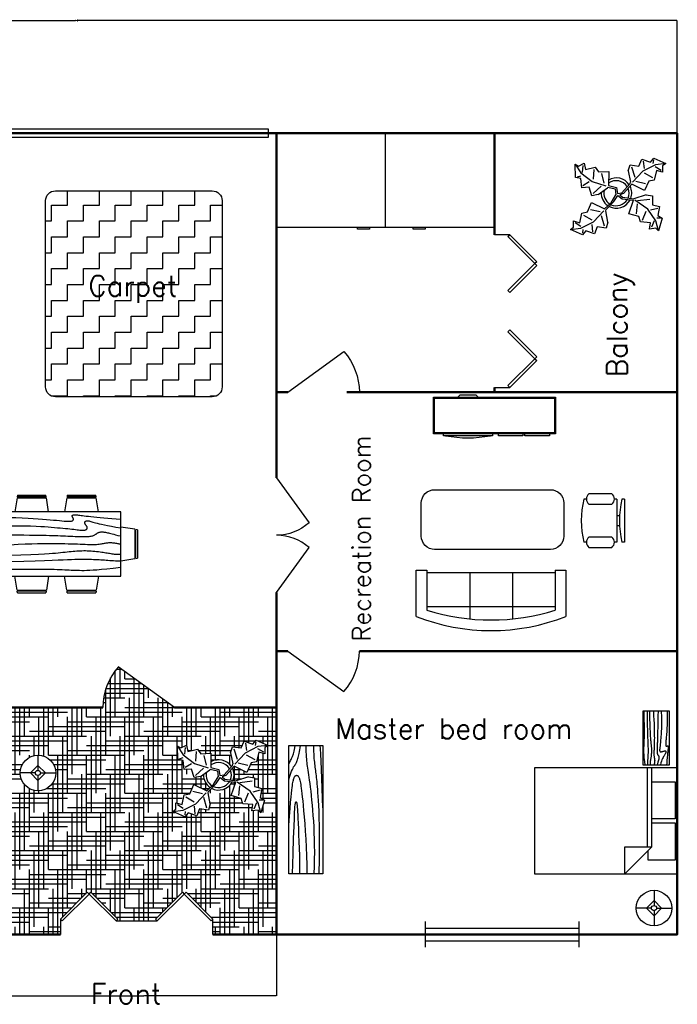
# Model space of a CAD drawing. Header units: inches. Extents: x -269 to 245, y -184 to 203.
# Tile 15 of 15: x -13 to 245, y -184 to 203. Entities that reach past the tile are written whole.
import ezdxf

# ---------------------------------------------------------------- set-up
doc = ezdxf.new("R2010")
doc.units = ezdxf.units.IN
doc.header["$LTSCALE"] = 0.03937
doc.header["$MEASUREMENT"] = 0
for name, color, linetype in [('Anno dim', 30, 'Continuous'), ('Blocks', 4, 'Continuous'), ('Doors', 6, 'Continuous'), ('Hatches', 2, 'Continuous'), ('Text', 1, 'Continuous')]:
    doc.layers.add(name, color=color, linetype=linetype)
doc.styles.get("Standard").update_dxf_attribs({"font": 'simplex.shx', "height": 0.25})
doc.dimstyles.new('Annotative', dxfattribs={"dimtxt": 0.25, "dimasz": 0.25, "dimexe": 0.007087, "dimexo": 0.002461, "dimgap": 0.003543, "dimtad": 0, "dimtih": 1, "dimtoh": 1, "dimzin": 0, "dimdsep": 46, "dimlunit": 4, "dimtxsty": 'Standard', "dimcen": 0.003543, "dimadec": 0, "dimazin": 0, "dimtfac": 1, "dimtofl": 0, "dimtmove": 0, "dimatfit": 3, "dimfxl": 0.03937, "dimtolj": 1, "dimtzin": 0, "dimarcsym": 0})

# ---------------------------------------------------------------- blocks, each defined once
blk = doc.blocks.new('Door - Bifold 60 in. Opening')
for p, q in [((0, 6), (0, 0)), ((60, 0), (60, 6))]:
    blk.add_line(p, q)
for points in [[(0.7071, 5.2929), (0, 6), (10.6066, 16.6066), (11.3137, 15.8995)], [(21.9203, 5.2929), (11.3137, 15.8995), (12.0208, 16.6066), (22.6274, 6)], [(38.0797, 5.2929), (37.3725, 6), (47.9792, 16.6066), (48.6863, 15.8995)], [(59.2929, 5.2929), (48.6863, 15.8995), (49.3933, 16.6066), (60, 6)]]:
    blk.add_lwpolyline(points, close=True)
blk = doc.blocks.new('Window - Wood Frame 36 in. Wide plan')
for p, q in [((0, 6), (0, 0)), ((36, 6), (36, 0)), ((0, 4.5), (36, 4.5)), ((0, 3), (36, 3)), ((0, 1.5), (36, 1.5))]:
    blk.add_line(p, q)
blk = doc.blocks.new('Plant - Rubber or Philodendron')
at = {"linetype": 'Continuous'}
for p, q in [((-14.8639, 10.7964), (-12.6195, 11.8975)), ((-12.6195, 11.8975), (-12.1909, 9.4345)), ((8.8871, 10.7908), (9.9809, 13.4933)), ((9.9809, 13.4933), (13.3837, 12.301)), ((10.5828, 12.6946), (10.8893, 9.7953)), ((13.3837, 12.301), (14.68, 13.9039)), ((14.5816, 13.2037), (14.3848, 11.8033)), ((14.68, 13.9039), (19.3848, 11.8146)), ((19.3848, 11.8146), (15.3859, 11.3055)), ((19.3848, 11.8146), (18.1868, 10.9119)), ((-16.2005, 11.4774), (-13.9899, 8.1064)), ((-16.2005, 11.4774), (-14.8639, 10.7964)), ((-16.0159, 6.3329), (-16.2005, 11.4774)), ((-13.9899, 8.1064), (-9.5434, 4.7185)), ((-13.3174, 8.325), (-13.0735, 11.0065)), ((-12.1909, 9.4345), (-8.3829, 10.3)), ((-8.8369, 9.409), (-9.0894, 5.6095)), ((-8.3829, 10.3), (-7.0549, 8.501)), ((-7.0549, 8.501), (-3.0284, 8.6941)), ((-4.8529, 4.012), (-5.7184, 7.82)), ((-3.0284, 8.6941), (-3.0709, 3.1041)), ((4.6914, 8.8812), (5.3859, 11.2828)), ((4.6914, 8.8812), (5.5014, 4.4831)), ((5.3859, 11.2828), (8.8871, 10.7908)), ((5.9878, 10.4842), (7.1971, 6.3869)), ((10.3916, 8.7942), (6.2847, 4.4028)), ((15.3859, 11.3055), (10.3916, 8.7942)), ((14.2977, 6.1031), (10.9934, 7.9956)), ((15.7909, 9.1065), (14.8995, 5.3044)), ((15.2875, 10.6053), (17.5907, 9.2105)), ((18.1925, 8.4119), (15.7909, 9.1065)), ((18.1868, 10.9119), (18.1925, 8.4119)), ((-14.0069, 5.8704), (-16.0159, 6.3329)), ((-15.3434, 6.5514), (-13.9984, 6.9884)), ((-13.5868, 2.2894), (-14.0069, 5.8704)), ((-13.1329, 3.1804), (-10.6614, 4.727)), ((-9.5434, 4.7185), (-4.1917, 2.9888)), ((2.1141, 0.2298), (5.4346, 3.9146)), ((5.4346, 3.9146), (5.5014, 4.4831)), ((7.7005, 4.8881), (11.5025, 3.9967)), ((12.7005, 4.8994), (11.1089, 1.1958)), ((14.8995, 5.3044), (12.7005, 4.8994)), ((-10.6784, 2.491), (-13.5868, 2.2894)), ((-9.5858, -0.8715), (-10.6784, 2.491)), ((-9.1318, 0.0195), (-5.9793, 2.9025)), ((-7.1228, -0.443), (-3.5248, 2.2131)), ((-3.5248, 2.2131), (-3.3011, 2.4355)), ((-3.3011, 2.4355), (-0.5306, 1.7947)), ((-3.0709, 3.1041), (0.0797, 2.3163)), ((-0.5306, 1.7947), (-0.2255, -0.5527)), ((-0.5306, 1.7947), (-0.5306, 1.7947)), ((0.0797, 2.3163), (0.4866, -0.031)), ((0.4866, -0.031), (2.1141, 0.2298)), ((6.1032, 3.6844), (2.8262, -0.031)), ((11.1089, 1.1958), (6.1032, 3.6844)), ((-11.3237, -7.2629), (-9.7321, -3.5593)), ((-9.7321, -3.5593), (-4.7264, -6.0479)), ((-7.1228, -0.443), (-9.5858, -0.8715)), ((-2.019, -3.6148), (-4.7264, -6.0479)), ((-4.0579, -6.2781), (-0.9375, -3.1608)), ((-2.019, -3.6148), (-0.2255, -0.5527)), ((-0.9375, -3.1608), (0.5883, -0.8135)), ((0.5883, -0.8135), (2.2447, -2.0916)), ((2.8262, -0.031), (1.3003, -0.5527)), ((1.3003, -0.5527), (2.4193, -1.4655)), ((2.2447, -2.0916), (6.7108, -2.6626)), ((2.4193, -1.4655), (6.895, -2.1175)), ((4.943, -7.9659), (6.7108, -2.6626)), ((11.6605, -0.5413), (6.895, -2.1175)), ((12.3677, -6.1981), (7.219, -2.6772)), ((8.3544, -2.7453), (13.1973, -2.1704)), ((11.6605, -0.5413), (14.1354, -0.8948)), ((14.1354, -0.8948), (14.1354, -4.4304)), ((-14.4141, -11.4699), (-13.5228, -7.6679)), ((-13.5228, -7.6679), (-11.3237, -7.2629)), ((-6.3237, -7.2516), (-10.1257, -6.3602)), ((-9.0148, -11.1577), (-4.9047, -6.8122)), ((-4.1246, -6.8466), (-4.0579, -6.2781)), ((-3.3146, -11.2447), (-4.1246, -6.8466)), ((8.125, -4.0768), (7.7715, -7.9659)), ((10.2463, -10.4408), (11.6605, -6.9053)), ((15.5496, -10.7943), (12.3677, -6.1981)), ((16.2567, -5.8446), (13.4283, -6.5517)), ((14.1354, -4.4304), (16.9638, -5.1375)), ((16.9638, -5.1375), (16.2567, -8.673)), ((-16.8157, -10.7754), (-14.4141, -11.4699)), ((-16.8101, -13.2754), (-16.8157, -10.7754)), ((-13.9107, -12.9688), (-16.2139, -11.574)), ((-14.0091, -13.669), (-9.0148, -11.1577)), ((-12.921, -8.4665), (-9.6166, -10.359)), ((-4.611, -12.8477), (-5.8203, -8.7504)), ((-3.3146, -11.2447), (-4.0092, -13.6463)), ((8.8321, -9.0266), (4.943, -7.9659)), ((9.5392, -11.1479), (8.8321, -9.0266)), ((13.4283, -11.5015), (9.5392, -11.1479)), ((13.0748, -13.9763), (13.4283, -11.5015)), ((14.8425, -10.7943), (13.7819, -13.2692)), ((16.6103, -14.6834), (15.5496, -10.7943)), ((17.3174, -9.7337), (15.9032, -9.7337)), ((16.2567, -8.673), (18.0245, -9.7337)), ((18.0245, -9.7337), (16.6103, -14.6834)), ((-18.008, -14.1781), (-16.8101, -13.2754)), ((-18.008, -14.1781), (-14.0091, -13.669)), ((-13.3032, -16.2674), (-18.008, -14.1781)), ((-12.0069, -14.6645), (-13.3032, -16.2674)), ((-13.2048, -15.5672), (-13.008, -14.1668)), ((-8.6042, -15.8568), (-12.0069, -14.6645)), ((-9.206, -15.0581), (-9.5126, -12.1588)), ((-7.5103, -13.1543), (-8.6042, -15.8568)), ((-4.0092, -13.6463), (-7.5103, -13.1543)), ((15.5496, -13.6228), (13.0748, -13.9763)), ((16.6103, -14.6834), (15.5496, -13.6228))]:
    blk.add_line(p, q, dxfattribs=at)
for centre, radius, start, end in [((0, 0), 6.1275, 34.37569, 120.1028), ((-0.0601, -0.2075), 5.2461, 33.82192, 124.9414), ((0.0308, 0.1664), 6, 178.6147, 235.1169), ((0.0308, 0.1664), 5, 168.1647, 238.6725), ((-0.2664, 0.1682), 5.2775, 338.4094, 20.03007), ((-0.098, 0.1364), 6.1288, 341.2017, 26.09184), ((-0.0234, 0.3825), 6.1492, 242.5812, 331.2714), ((-0.1102, 0.4886), 5.2883, 247.3711, 327.472)]:
    blk.add_arc(centre, radius, start, end, dxfattribs=at)
blk = doc.blocks.new('Lamp - Table')
at = {"linetype": 'Continuous'}
for p, q in [((0, 7), (0, 1)), ((-1, 0), (-7, 0)), ((0, 3), (-3, 0)), ((-3, 0), (0, -3)), ((3, 0), (0, 3)), ((0, -3), (3, 0)), ((1, 0), (7, 0)), ((0, -1), (0, -7))]:
    blk.add_line(p, q, dxfattribs=at)
for radius in [7, 1]:
    blk.add_circle((0, 0), radius, dxfattribs=at)
blk = doc.blocks.new('Dining Set - 36 x 72 in.')
at = {"linetype": 'Continuous'}
for p, q in [((-22.2343, 26.00059), (-23.4847, 17.99762)), ((-22.2304, 26), (-5.7608, 26)), ((-22, 27.5), (-22.1562, 26.50042)), ((-5.8416, 26.5), (-22.1534, 26.5)), ((-22, 27.5), (-6, 27.5)), ((-5.8437, 26.49966), (-6, 27.5)), ((-4.5152, 17.99762), (-5.7655, 25.99926)), ((5.7657, 26.00059), (4.5153, 17.99762)), ((5.7696, 26), (22.2392, 26)), ((6, 27.5), (5.8438, 26.50042)), ((22.1584, 26.5), (5.8466, 26.5)), ((6, 27.5), (22, 27.5)), ((22.1563, 26.49966), (22, 27.5)), ((23.4848, 17.99762), (22.2345, 25.99926)), ((36, 18), (-36, 18)), ((-36, 18), (-36, -18)), ((36, -18), (36, 18)), ((-45.5, 8), (-44.5004, 8.15617)), ((-45.5, 8), (-45.5, -8)), ((-44.5, -8.15843), (-44.5, 8.15338)), ((-44.0006, 8.23428), (-35.9976, 9.48474)), ((-44, 8.23041), (-44, -8.23915)), ((44.0006, 8.23428), (35.9976, 9.48474)), ((44, 8.23041), (44, -8.23915)), ((44.5, -8.15843), (44.5, 8.15338)), ((45.5, 8), (44.5005, 8.15617)), ((45.5, 8), (45.5, -8)), ((-44.4997, -8.15631), (-45.5, -8)), ((-35.9976, -9.48476), (-43.9993, -8.2345)), ((35.9976, -9.48476), (43.9993, -8.2345)), ((44.4997, -8.15631), (45.5, -8)), ((-36, -18), (36, -18)), ((-22.2343, -26.0006), (-23.4847, -17.99762)), ((-4.5152, -17.99762), (-5.7655, -25.99928)), ((5.7657, -26.0006), (4.5153, -17.99762)), ((23.4848, -17.99762), (22.2345, -25.99928)), ((-22.2304, -26), (-5.7608, -26)), ((-22, -27.5), (-22.1562, -26.50044)), ((-5.8416, -26.5), (-22.1534, -26.5)), ((-22, -27.5), (-6, -27.5)), ((-5.8437, -26.49967), (-6, -27.5)), ((5.7696, -26), (22.2392, -26)), ((6, -27.5), (5.8438, -26.50044)), ((22.1584, -26.5), (5.8466, -26.5)), ((6, -27.5), (22, -27.5)), ((22.1563, -26.49967), (22, -27.5))]:
    blk.add_line(p, q, dxfattribs=at)
for points in [[(-36, 15), (-31.1772, 14.97754), (-26.8079, 14.91406), (-22.8538, 14.81543), (-19.276, 14.6875), (-16.0362, 14.53613), (-13.0957, 14.36718), (-10.4159, 14.18652), (-7.9583, 14), (-5.6904, 13.81315), (-3.6035, 13.63021), (-1.6954, 13.45508), (0.0365, 13.29166), (1.5945, 13.14388), (2.9811, 13.01562), (4.1988, 12.9108), (5.25, 12.83333), (6.1393, 12.78613), (6.8802, 12.76823), (7.4883, 12.77767), (7.9792, 12.8125), (8.3685, 12.87077), (8.6719, 12.95052), (8.9049, 13.0498), (9.0833, 13.16666), (9.2205, 13.29899), (9.3216, 13.44401), (9.3895, 13.59879), (9.4271, 13.76041), (9.4373, 13.92594), (9.4232, 14.09245), (9.3875, 14.257), (9.3333, 14.41666), (9.2638, 14.56917), (9.1836, 14.71484), (9.0975, 14.85465), (9.0104, 14.98958), (8.9272, 15.1206), (8.8529, 15.2487), (8.7922, 15.37483), (8.75, 15.5), (8.7305, 15.62467), (8.7344, 15.74739), (8.7617, 15.86621), (8.8125, 15.97916), (8.8867, 16.08431), (8.9844, 16.17968), (9.1055, 16.26334), (9.25, 16.33333), (9.4189, 16.38802), (9.6172, 16.42708), (9.8506, 16.45052), (10.125, 16.45833), (10.4463, 16.45052), (10.8203, 16.42708), (11.2529, 16.38802), (11.75, 16.33333), (12.3184, 16.26318), (12.9694, 16.17838), (13.7151, 16.07991), (14.5677, 15.96875), (15.5395, 15.84586), (16.6426, 15.71224), (17.8893, 15.56884), (19.2917, 15.41666), (20.859, 15.25667), (22.5879, 15.08984), (24.4721, 14.91715), (26.5052, 14.73958), (28.6809, 14.5581), (30.9929, 14.3737), (33.4347, 14.18733), (36, 14)], [(-36, 10), (-28.9766, 10.14274), (-23.1725, 10.20442), (-18.4241, 10.19775), (-14.5677, 10.13541), (-11.4399, 10.03011), (-8.877, 9.89453), (-6.7154, 9.74137), (-4.7917, 9.58333), (-2.9698, 9.43082), (-1.2246, 9.28515), (0.4415, 9.14534), (2.026, 9.01041), (3.5266, 8.87939), (4.9408, 8.7513), (6.266, 8.62516), (7.5, 8.5), (8.6411, 8.37549), (9.6914, 8.2539), (10.6538, 8.13818), (11.5312, 8.03125), (12.3267, 7.93603), (13.043, 7.85547), (13.6831, 7.79248), (14.25, 7.75), (14.7471, 7.7303), (15.1797, 7.73307), (15.5537, 7.75732), (15.875, 7.80208), (16.1494, 7.86637), (16.3828, 7.94922), (16.5811, 8.04964), (16.75, 8.16666), (16.8944, 8.29915), (17.0143, 8.44531), (17.1089, 8.60319), (17.1771, 8.77083), (17.218, 8.94629), (17.2305, 9.1276), (17.2137, 9.31282), (17.1667, 9.5), (17.0895, 9.6875), (16.987, 9.875), (16.8649, 10.0625), (16.7292, 10.25), (16.5856, 10.4375), (16.4401, 10.625), (16.2985, 10.8125), (16.1667, 11), (16.05, 11.18733), (15.9518, 11.3737), (15.8752, 11.5581), (15.8229, 11.73958), (15.798, 11.91715), (15.8034, 12.08984), (15.842, 12.25667), (15.9167, 12.41666), (16.0295, 12.56836), (16.1784, 12.70833), (16.3605, 12.83268), (16.5729, 12.9375), (16.8127, 13.01888), (17.0768, 13.07291), (17.3625, 13.0957), (17.6667, 13.08333), (17.9894, 13.03312), (18.3418, 12.94726), (18.7382, 12.82918), (19.1927, 12.68229), (19.7195, 12.51001), (20.3327, 12.31575), (21.0465, 12.10294), (21.875, 11.875), (22.8357, 11.63354), (23.959, 11.37304), (25.2786, 11.08618), (26.8282, 10.76562), (28.6414, 10.40405), (30.752, 9.99414), (33.1936, 9.52856), (36, 9)], [(-36, 5.5), (-30.7157, 5.3348), (-26.069, 5.20963), (-21.9946, 5.11767), (-18.4271, 5.05208), (-15.3009, 5.00602), (-12.5508, 4.97265), (-10.1112, 4.94515), (-7.9167, 4.91666), (-5.909, 4.88167), (-4.0586, 4.83984), (-2.3429, 4.79215), (-0.7396, 4.73958), (0.7739, 4.6831), (2.22, 4.6237), (3.6213, 4.56233), (5, 4.5), (6.373, 4.43782), (7.7344, 4.3776), (9.0723, 4.32129), (10.375, 4.27083), (11.6309, 4.22819), (12.8281, 4.19531), (13.9551, 4.17415), (15, 4.16666), (15.954, 4.17448), (16.819, 4.19791), (17.6001, 4.23698), (18.3021, 4.29166), (18.9299, 4.36198), (19.4883, 4.44791), (19.9823, 4.54948), (20.4167, 4.66666), (20.7969, 4.79899), (21.1302, 4.94401), (21.4245, 5.09879), (21.6875, 5.26041), (21.9271, 5.42594), (22.1511, 5.59245), (22.3672, 5.757), (22.5834, 5.91666), (22.8065, 6.06868), (23.0404, 6.21093), (23.2879, 6.34147), (23.5521, 6.45833), (23.8358, 6.55957), (24.142, 6.64323), (24.4735, 6.70735), (24.8334, 6.75), (25.2235, 6.76969), (25.642, 6.76692), (26.0858, 6.74267), (26.5521, 6.69791), (27.0379, 6.63362), (27.5404, 6.55078), (28.0565, 6.45036), (28.5834, 6.33333), (29.1242, 6.19987), (29.7071, 6.04687), (30.3661, 5.87044), (31.1354, 5.66666), (32.0493, 5.43164), (33.142, 5.16146), (34.4475, 4.85221), (36, 4.5)], [(-36, -1), (-30.7915, -0.6591), (-26.0195, -0.38216), (-21.6519, -0.16284), (-17.6563, 0.00521), (-14.0005, 0.12833), (-10.6523, 0.21289), (-7.5796, 0.26522), (-4.75, 0.29166), (-2.134, 0.29793), (0.2878, 0.28711), (2.5317, 0.26163), (4.6146, 0.22396), (6.5529, 0.17651), (8.3633, 0.12174), (10.0623, 0.06209), (11.6667, 0), (13.1899, -0.06201), (14.6341, -0.1211), (15.9982, -0.17432), (17.2813, -0.21875), (18.4823, -0.25147), (19.6003, -0.26953), (20.6343, -0.27002), (21.5834, -0.25), (22.4481, -0.20768), (23.2357, -0.14584), (23.9549, -0.06836), (24.6146, 0.02083), (25.2235, 0.11784), (25.7904, 0.21875), (26.3241, 0.31966), (26.8334, 0.41666), (27.3265, 0.50618), (27.8099, 0.58593), (28.2894, 0.65397), (28.7709, 0.70833), (29.2601, 0.74707), (29.763, 0.76823), (30.2855, 0.76985), (30.8334, 0.75), (31.4088, 0.70784), (31.9994, 0.64713), (32.589, 0.57275), (33.1615, 0.48958), (33.7008, 0.4025), (34.1908, 0.3164), (34.6153, 0.23616), (34.9584, 0.16666), (35.2099, 0.11165), (35.3848, 0.07031), (35.504, 0.04069), (35.5886, 0.02083), (35.6594, 0.00879), (35.7377, 0.0026), (35.8442, 0.00032), (36, 0)], [(-36, -6.5), (-27.1843, -6.31267), (-20.084, -6.1263), (-14.469, -5.9419), (-10.1094, -5.76042), (-6.7752, -5.58285), (-4.2363, -5.41016), (-2.2629, -5.24333), (-0.625, -5.08334), (0.8708, -4.93099), (2.2715, -4.78646), (3.5872, -4.64974), (4.8281, -4.52084), (6.0046, -4.39974), (7.127, -4.28646), (8.2053, -4.18099), (9.25, -4.08334), (10.2705, -3.99382), (11.2734, -3.91407), (12.2647, -3.84603), (13.25, -3.79167), (14.2354, -3.75293), (15.2266, -3.73177), (16.2295, -3.73015), (17.25, -3.75), (18.2912, -3.79248), (19.3451, -3.85547), (20.4009, -3.93604), (21.4479, -4.03125), (22.4754, -4.13819), (23.4727, -4.25391), (24.4289, -4.37549), (25.3334, -4.5), (26.1785, -4.62492), (26.9694, -4.74935), (27.7145, -4.87281), (28.4219, -4.99479), (29.1, -5.11483), (29.7572, -5.23242), (30.4016, -5.34709), (31.0417, -5.45834), (31.6837, -5.56437), (32.3262, -5.65821), (32.9658, -5.73153), (33.599, -5.77604), (34.2224, -5.78345), (34.8327, -5.74545), (35.4264, -5.65373), (36, -5.5)], [(-36, -10), (-26.4022, -9.81299), (-18.4675, -9.62891), (-11.9839, -9.45069), (-6.7396, -9.28125), (-2.5226, -9.12354), (0.8789, -8.98047), (3.6769, -8.85498), (6.0833, -8.75), (8.2767, -8.66765), (10.3021, -8.60677), (12.1712, -8.56543), (13.8958, -8.54167), (15.4876, -8.53353), (16.9583, -8.53907), (18.3197, -8.55632), (19.5834, -8.58334), (20.7616, -8.61841), (21.8685, -8.66081), (22.9188, -8.71004), (23.9271, -8.76563), (24.9081, -8.82707), (25.8763, -8.89388), (26.8465, -8.96558), (27.8334, -9.04167), (28.8474, -9.12118), (29.8828, -9.20117), (30.93, -9.27824), (31.9792, -9.34896), (33.0205, -9.40991), (34.0443, -9.45768), (35.0407, -9.48885), (36, -9.5)], [(-36, -14.5), (-30.0881, -14.33513), (-25.0332, -14.21224), (-20.7312, -14.12647), (-17.0781, -14.07292), (-13.97, -14.04671), (-11.3027, -14.04297), (-8.9724, -14.05681), (-6.875, -14.08334), (-4.9224, -14.11833), (-3.0905, -14.16016), (-1.3709, -14.20785), (0.2448, -14.26042), (1.7647, -14.3169), (3.1973, -14.3763), (4.5507, -14.43767), (5.8333, -14.5), (7.0554, -14.5621), (8.235, -14.62175), (9.3922, -14.67652), (10.5469, -14.72396), (11.7192, -14.76164), (12.929, -14.78711), (14.1965, -14.79794), (15.5417, -14.79167), (16.9933, -14.76424), (18.6152, -14.70508), (20.4804, -14.60197), (22.6615, -14.44271), (25.2312, -14.21509), (28.2624, -13.9069), (31.8277, -13.50594), (36, -13)]]:
    blk.add_lwpolyline(points, dxfattribs=at)
blk = doc.blocks.new('Sofa - Roundback 7 ft.')
at = {"linetype": 'Continuous'}
for p, q in [((-12.00002, -32.4421), (-12.00003, -6.5971)), ((11.99997, -32.4421), (11.99998, -6.5971)), ((-36.000027, -34), (-36.000027, -11.4696)), ((-35.999844, -13.3819), (35.9998, -13.3819)), ((35.99998, -34), (35.99998, -11.4696)), ((-36.000027, -32.4421), (35.99998, -32.4421))]:
    blk.add_line(p, q, dxfattribs=at)
for points in [[(-36.000027, -34), (-42.000027, -34), (-42.000027, -8)], [(41.99998, -8), (41.99998, -34), (35.99998, -34)]]:
    blk.add_lwpolyline(points, dxfattribs=at)
for centre, radius, start, end in [((0, -114.25), 114.25, 68.43141, 111.5686), ((-0.00001, -127.1968), 121.1968, 72.72033, 107.2797)]:
    blk.add_arc(centre, radius, start, end, dxfattribs=at)
blk = doc.blocks.new('Door')
at = {"lineweight": 30}
blk.add_line((0, 0), (15.93, 22.03), dxfattribs=at)
blk.add_arc((-0.03, 4.2), 23.92, 48.1739, 89.9397)
blk = doc.blocks.new('Entertainment Center')
at = {"linetype": 'Continuous'}
for p, q in [((-4, 0), (-5, -1)), ((4, 0), (-4, 0)), ((5, -1), (4, 0)), ((-17, -19), (-17, -1)), ((-17, -1), (43, -1)), ((-16.5, -18.5), (-16.5, -1.5)), ((-16.5, -1.5), (42.5, -1.5)), ((42.5, -1.5), (42.5, -18.5)), ((43, -1), (43, -19)), ((43, -19), (-17, -19)), ((42.5, -18.5), (-16.5, -18.5)), ((-12, -20), (-12, -19)), ((12, -19), (12, -20)), ((15, -20), (15, -19)), ((27, -19), (27, -20)), ((28, -20), (28, -19)), ((40, -19), (40, -20)), ((12, -20), (-12, -20)), ((27, -20), (15, -20)), ((40, -20), (28, -20))]:
    blk.add_line(p, q, dxfattribs=at)
blk.add_arc((0, 40), 61, 259.6111, 280.3889, dxfattribs=at)
blk = doc.blocks.new('Chair - Desk')
at = {"linetype": 'Continuous'}
for p, q in [((-8.5, 0), (-8.5, -1)), ((-8.5, 0), (8.5, 0)), ((8.5, 0), (8.5, -1)), ((-8.5, -3), (-8.5, -4)), ((-8.5, -3), (8.5, -3)), ((-2, -3), (-2, -1.9355)), ((2, -1.9576), (2, -3)), ((8.5, -3), (8.5, -4)), ((-10.5, -5), (-10.5, -14)), ((-6.5, -14), (-6.5, -5)), ((6.5, -5), (6.5, -14)), ((10.5, -14), (10.5, -5)), ((-8.5, -15), (-8.5, -16)), ((8.5, -15), (8.5, -16))]:
    blk.add_line(p, q, dxfattribs=at)
for centre, radius, start, end in [((0, 34.625), 36.625, 256.5803, 283.4197), ((-8.5, -6.5), 2.5, 36.8699, 143.1301), ((8.5, -6.5), 2.5, 36.8699, 143.1301), ((-8.5, -12.5), 2.5, 216.8699, 323.1301), ((8.5, -12.5), 2.5, 216.8699, 323.1301), ((0, 19.625), 36.625, 256.5803, 283.4197)]:
    blk.add_arc(centre, radius, start, end, dxfattribs=at)
blk = doc.blocks.new('Bed - Queen')
at = {"linetype": 'Continuous'}
for p, q in [((0, -56.000021), (0, 0)), ((0, 0), (41.999993, 0)), ((41.999993, 0), (41.999993, -56.000021)), ((5.599993, -0.84), (20.159986, -0.84)), ((5.599993, -10.08), (5.599993, -0.84)), ((20.159986, -0.84), (20.159986, -10.08)), ((21.839993, -0.84), (36.399993, -0.84)), ((21.839993, -10.08), (21.839993, -0.84)), ((36.399993, -0.84), (36.399993, -11.48)), ((0, -10.08), (31.36, -10.08)), ((41.999993, -20.72), (31.36, -10.08)), ((31.36, -10.08), (31.36, -20.72)), ((36.399993, -11.48), (32.759552, -11.48)), ((31.36, -11.76), (0, -11.76)), ((31.36, -20.72), (41.999993, -20.72)), ((41.999993, -56.000021), (0, -56.000021))]:
    blk.add_line(p, q, dxfattribs=at)
blk = doc.blocks.new('Table - Rectangular Woodgrain 60 x 30 in.')
at = {"linetype": 'Continuous'}
for p, q in [((0, 0), (0, -30)), ((60, 0), (0, 0)), ((60, -30), (60, 0)), ((0, -30), (60, -30))]:
    blk.add_line(p, q, dxfattribs=at)
for points in [[(0, -2.4), (4.8155, -2.418), (9.0302, -2.4688), (12.709, -2.5477), (15.9167, -2.65), (18.7181, -2.7711), (21.1781, -2.9063), (23.3616, -3.0508), (25.3333, -3.2), (27.1477, -3.3495), (28.8172, -3.4958), (30.3437, -3.636), (31.7291, -3.7667), (32.9756, -3.8849), (34.0849, -3.9875), (35.059, -4.0714), (35.9, -4.1334), (36.6114, -4.1711), (37.2041, -4.1854), (37.6906, -4.1779), (38.0833, -4.15), (38.3948, -4.1034), (38.6375, -4.0396), (38.8239, -3.9602), (38.9666, -3.8667), (39.0764, -3.7608), (39.1573, -3.6448), (39.2116, -3.521), (39.2416, -3.3917), (39.2498, -3.2593), (39.2385, -3.1261), (39.21, -2.9944), (39.1666, -2.8667), (39.111, -2.7447), (39.0468, -2.6281), (38.978, -2.5163), (38.9083, -2.4083), (38.8418, -2.3035), (38.7823, -2.201), (38.7337, -2.1001), (38.7, -2), (38.6844, -1.9003), (38.6875, -1.8021), (38.7094, -1.707), (38.75, -1.6167), (38.8094, -1.5326), (38.8875, -1.4563), (38.9844, -1.3893), (39.1, -1.3333), (39.2351, -1.2896), (39.3937, -1.2583), (39.5804, -1.2396), (39.8, -1.2333), (40.057, -1.2396), (40.3562, -1.2583), (40.7023, -1.2896), (41.1, -1.3333), (41.5547, -1.3895), (42.0755, -1.4573), (42.6721, -1.5361), (43.3542, -1.625), (44.1316, -1.7233), (45.014, -1.8302), (46.0114, -1.9449), (47.1333, -2.0667), (48.3862, -2.1947), (49.7625, -2.3281), (51.2513, -2.4663), (52.8416, -2.6083), (54.5226, -2.7535), (56.2833, -2.9011), (58.1127, -3.0501), (60, -3.2)], [(0, -9.2), (6.5759, -9.0858), (11.9385, -9.0365), (16.2527, -9.0418), (19.6833, -9.0917), (22.3952, -9.1759), (24.5531, -9.2844), (26.322, -9.4069), (27.8666, -9.5333), (29.3241, -9.6553), (30.7203, -9.7719), (32.0532, -9.8837), (33.3208, -9.9917), (34.5213, -10.0965), (35.6526, -10.199), (36.7128, -10.2999), (37.7, -10.4), (38.6129, -10.4996), (39.4531, -10.5969), (40.223, -10.6895), (40.925, -10.775), (41.5613, -10.8512), (42.1344, -10.9156), (42.6465, -10.966), (43.1, -11), (43.4976, -11.0158), (43.8437, -11.0136), (44.143, -10.9942), (44.4, -10.9583), (44.6195, -10.9069), (44.8062, -10.8406), (44.9648, -10.7603), (45.1, -10.6667), (45.2155, -10.5598), (45.3114, -10.4365), (45.3871, -10.2929), (45.4416, -10.125), (45.4743, -9.929), (45.4844, -9.7011), (45.4709, -9.4371), (45.4333, -9.1333), (45.3716, -8.7883), (45.2896, -8.4104), (45.1919, -8.0107), (45.0833, -7.6), (44.9685, -7.1893), (44.8521, -6.7896), (44.7388, -6.4117), (44.6333, -6.0667), (44.54, -5.7628), (44.4614, -5.4979), (44.4001, -5.2675), (44.3583, -5.0667), (44.3384, -4.8909), (44.3427, -4.7354), (44.3736, -4.5956), (44.4333, -4.4667), (44.5236, -4.3453), (44.6427, -4.2333), (44.7884, -4.1339), (44.9583, -4.05), (45.1501, -3.9849), (45.3614, -3.9417), (45.59, -3.9234), (45.8333, -3.9333), (46.0915, -3.9749), (46.3734, -4.0531), (46.6906, -4.1736), (47.0542, -4.3417), (47.4756, -4.5629), (47.9661, -4.8427), (48.5372, -5.1866), (49.2, -5.6), (49.9676, -6.0844), (50.8594, -6.625), (51.8965, -7.2031), (53.1, -7.8), (54.491, -8.3969), (56.0906, -8.975), (57.9199, -9.5156), (60, -10)], [(0, -12.8), (5.1847, -12.9322), (9.6213, -13.0323), (13.3963, -13.1059), (16.5958, -13.1583), (19.3063, -13.1952), (21.614, -13.2219), (23.6054, -13.2439), (25.3666, -13.2667), (26.9728, -13.2947), (28.4531, -13.3281), (29.8256, -13.3663), (31.1083, -13.4083), (32.3191, -13.4535), (33.476, -13.501), (34.597, -13.5501), (35.7, -13.6), (36.7984, -13.6497), (37.8875, -13.6979), (38.9578, -13.743), (40, -13.7833), (41.0047, -13.8174), (41.9625, -13.8438), (42.864, -13.8607), (43.7, -13.8667), (44.4631, -13.8604), (45.1552, -13.8417), (45.7801, -13.8104), (46.3416, -13.7667), (46.8439, -13.7104), (47.2906, -13.6417), (47.6858, -13.5604), (48.0333, -13.4667), (48.3375, -13.3608), (48.6042, -13.2448), (48.8396, -13.121), (49.05, -12.9917), (49.2417, -12.8593), (49.4208, -12.7261), (49.5937, -12.5944), (49.7667, -12.4667), (49.9452, -12.3451), (50.1323, -12.2313), (50.3303, -12.1268), (50.5416, -12.0333), (50.7686, -11.9524), (51.0135, -11.8854), (51.2788, -11.8341), (51.5666, -11.8), (51.8785, -11.7843), (52.2116, -11.7865), (52.562, -11.8059), (52.926, -11.8417), (53.2998, -11.8931), (53.6795, -11.9594), (54.0614, -12.0397), (54.4416, -12.1333), (54.8223, -12.2401), (55.2293, -12.3625), (55.6942, -12.5037), (56.2489, -12.6667), (56.9251, -12.8547), (57.7545, -13.0708), (58.7689, -13.3182), (60, -13.6)], [(0, -18), (5.124, -17.7273), (9.6609, -17.5057), (13.6705, -17.3303), (17.2125, -17.1958), (20.3467, -17.0973), (23.1328, -17.0297), (25.6307, -16.9878), (27.9, -16.9667), (29.9928, -16.9617), (31.9302, -16.9703), (33.7254, -16.9907), (35.3917, -17.0208), (36.9423, -17.0588), (38.3906, -17.1026), (39.7499, -17.1503), (41.0333, -17.2), (42.2519, -17.2496), (43.4073, -17.2969), (44.4986, -17.3395), (45.525, -17.375), (46.4858, -17.4012), (47.3802, -17.4156), (48.2074, -17.416), (48.9667, -17.4), (49.6583, -17.3662), (50.2872, -17.3167), (50.8595, -17.2547), (51.3812, -17.1833), (51.8584, -17.1057), (52.2971, -17.025), (52.7034, -16.9443), (53.0833, -16.8667), (53.443, -16.7951), (53.789, -16.7313), (54.128, -16.6768), (54.4666, -16.6334), (54.8115, -16.6024), (55.1693, -16.5854), (55.5465, -16.5841), (55.95, -16.6), (56.3828, -16.6337), (56.8346, -16.6823), (57.2915, -16.7418), (57.7396, -16.8084), (58.165, -16.878), (58.5539, -16.9469), (58.8924, -17.0111), (59.1666, -17.0667), (59.3679, -17.1107), (59.5078, -17.1438), (59.6032, -17.1675), (59.6708, -17.1833), (59.7275, -17.193), (59.7901, -17.1979), (59.8753, -17.1998), (60, -17.2)], [(0, -22.4), (8.0098, -22.2501), (14.4094, -22.1011), (19.4168, -21.9535), (23.25, -21.8083), (26.1269, -21.6663), (28.2656, -21.5281), (29.884, -21.3947), (31.2, -21.2667), (32.3967, -21.1448), (33.5172, -21.0292), (34.5697, -20.9198), (35.5625, -20.8167), (36.5037, -20.7198), (37.4015, -20.6292), (38.2642, -20.5448), (39.1, -20.4667), (39.9164, -20.3951), (40.7187, -20.3313), (41.5117, -20.2768), (42.3, -20.2333), (43.0883, -20.2024), (43.8812, -20.1854), (44.6836, -20.1841), (45.5, -20.2), (46.3328, -20.234), (47.1747, -20.2844), (48.0163, -20.3488), (48.8479, -20.425), (49.66, -20.5106), (50.4429, -20.6031), (51.1872, -20.7004), (51.8833, -20.8), (52.5246, -20.8999), (53.1166, -20.9995), (53.6681, -21.0983), (54.1875, -21.1958), (54.6834, -21.2919), (55.1646, -21.3859), (55.6394, -21.4777), (56.1167, -21.5667), (56.6028, -21.6515), (57.0961, -21.7266), (57.5929, -21.7852), (58.0896, -21.8208), (58.5823, -21.8268), (59.0674, -21.7964), (59.5412, -21.723), (60, -21.6)], [(0, -25.2), (8.6355, -25.0504), (15.7026, -24.9031), (21.4049, -24.7606), (25.9458, -24.625), (29.529, -24.4988), (32.3578, -24.3844), (34.6359, -24.284), (36.5667, -24.2), (38.3213, -24.1341), (39.9417, -24.0854), (41.437, -24.0523), (42.8167, -24.0333), (44.0901, -24.0268), (45.2667, -24.0313), (46.3557, -24.0451), (47.3667, -24.0667), (48.309, -24.0947), (49.1928, -24.1287), (50.0284, -24.168), (50.826, -24.2125), (51.5959, -24.2617), (52.3483, -24.3151), (53.0935, -24.3725), (53.8417, -24.4334), (54.6009, -24.497), (55.3699, -24.561), (56.1454, -24.6226), (56.9239, -24.6792), (57.7021, -24.7279), (58.4764, -24.7662), (59.2435, -24.7911), (60, -24.8)], [(0, -28.8), (5.6867, -28.6681), (10.45, -28.5698), (14.407, -28.5012), (17.675, -28.4584), (20.3711, -28.4374), (22.6125, -28.4344), (24.5164, -28.4455), (26.2, -28.4667), (27.762, -28.4947), (29.2276, -28.5281), (30.6033, -28.5663), (31.8958, -28.6084), (33.1118, -28.6535), (34.2578, -28.7011), (35.3405, -28.7501), (36.3666, -28.8), (37.3443, -28.8497), (38.288, -28.8974), (39.2137, -28.9412), (40.1375, -28.9792), (41.0753, -29.0093), (42.0432, -29.0297), (43.0572, -29.0384), (44.1333, -29.0333), (45.2936, -29.0114), (46.5843, -28.9641), (48.0579, -28.8816), (49.7666, -28.7542), (51.7629, -28.5721), (54.0989, -28.3255), (56.8272, -28.0048), (60, -27.6)]]:
    blk.add_lwpolyline(points, dxfattribs=at)
blk = doc.blocks.new('Hutch - 19 x 72 in.')
at = {"linetype": 'Continuous'}
for p, q in [((0, -19), (0, 0)), ((0, 0), (71.999994, 0)), ((71.999994, 0), (71.999994, -19)), ((71.999994, -19), (0, -19))]:
    blk.add_line(p, q, dxfattribs=at)
for points in [[(26.99999, 0), (32.30411, -0.35238), (36.66731, -0.66276), (40.20336, -0.93603), (43.02603, -1.17708), (45.2491, -1.39079), (46.98632, -1.58203), (48.35147, -1.7557), (49.45833, -1.91667), (50.40388, -2.06917), (51.21809, -2.21484), (51.91414, -2.35465), (52.5052, -2.48958), (53.00447, -2.6206), (53.42512, -2.7487), (53.78035, -2.87484), (54.08333, -3), (54.34537, -3.12516), (54.57031, -3.2513), (54.76008, -3.37939), (54.91666, -3.51042), (55.04198, -3.64534), (55.13801, -3.78516), (55.2067, -3.93083), (55.24999, -4.08333), (55.26904, -4.24316), (55.26171, -4.40885), (55.22509, -4.57845), (55.15624, -4.75), (55.05224, -4.92155), (54.91015, -5.09115), (54.72704, -5.25684), (54.49999, -5.41667), (54.22493, -5.56934), (53.89322, -5.71615), (53.49511, -5.85905), (53.02083, -6), (52.4606, -6.14095), (51.80468, -6.28385), (51.04329, -6.43066), (50.16666, -6.58333), (49.16007, -6.74381), (47.98892, -6.91406), (46.61368, -7.09603), (44.99478, -7.29167), (43.09268, -7.50293), (40.86783, -7.73177), (38.28067, -7.98014), (35.29166, -8.25), (31.87654, -8.54053), (28.07226, -8.83984), (23.93107, -9.1333), (19.5052, -9.40625), (14.84692, -9.64404), (10.00846, -9.83203), (5.04207, -9.95557), (0, -10)], [(52.99999, 0), (54.87133, -0.53955), (56.39257, -1.03516), (57.61205, -1.48975), (58.57812, -1.90625), (59.3391, -2.2876), (59.94335, -2.63672), (60.4392, -2.95654), (60.87499, -3.25), (61.29247, -3.52002), (61.70702, -3.76953), (62.12743, -4.00146), (62.56249, -4.21875), (63.02099, -4.42432), (63.51171, -4.62109), (64.04345, -4.81201), (64.62499, -5), (65.26489, -5.1875), (65.9707, -5.375), (66.74975, -5.5625), (67.60937, -5.75), (68.55688, -5.9375), (69.5996, -6.125), (70.744867, -6.3125), (71.999994, -6.5)], [(61.49999, 0), (62.35961, -0.35254), (63.08007, -0.66406), (63.68627, -0.94043), (64.20312, -1.1875), (64.65551, -1.41113), (65.06835, -1.61719), (65.46655, -1.81152), (65.87499, -2), (66.31762, -2.1875), (66.81445, -2.375), (67.38452, -2.5625), (68.04687, -2.75), (68.82055, -2.9375), (69.7246, -3.125), (70.77807, -3.3125), (71.999994, -3.5)], [(0, -2), (11.2006, -2.34123), (19.90169, -2.62044), (26.43969, -2.84595), (31.15103, -3.02604), (34.37214, -3.16903), (36.43945, -3.2832), (37.68936, -3.37687), (38.45833, -3.45833), (39.02937, -3.53459), (39.472, -3.60742), (39.80232, -3.67733), (40.03645, -3.74479), (40.1905, -3.8103), (40.28059, -3.87435), (40.32283, -3.93742), (40.33333, -4), (40.32405, -4.0625), (40.29036, -4.125), (40.22346, -4.1875), (40.11458, -4.25), (39.95491, -4.3125), (39.73567, -4.375), (39.44807, -4.4375), (39.08333, -4.5), (38.62491, -4.56282), (38.02538, -4.6276), (37.22957, -4.69629), (36.18228, -4.77083), (34.82836, -4.85319), (33.11262, -4.94531), (30.97989, -5.04915), (28.37499, -5.16667), (25.27416, -5.29818), (21.77929, -5.4375), (18.02368, -5.57682), (14.14062, -5.70833), (10.26342, -5.82422), (6.52539, -5.91667), (3.05981, -5.97786), (0, -6)], [(71.999994, -9.5), (70.071934, -9.51147), (68.38801, -9.54492), (66.91113, -9.59888), (65.60416, -9.67187), (64.43001, -9.76245), (63.35156, -9.86914), (62.3317, -9.99048), (61.33333, -10.125), (60.32128, -10.27157), (59.26822, -10.43034), (58.14876, -10.60181), (56.93749, -10.78646), (55.60904, -10.98478), (54.13801, -11.19726), (52.49902, -11.4244), (50.66666, -11.66667), (48.62239, -11.92358), (46.37499, -12.19075), (43.9401, -12.46281), (41.33333, -12.73437), (38.57031, -13.00008), (35.66666, -13.25456), (32.63801, -13.49243), (29.49999, -13.70833), (26.26367, -13.89689), (22.92187, -14.05273), (19.46289, -14.17049), (15.875, -14.24479), (12.14648, -14.27026), (8.26562, -14.24154), (4.2207, -14.15324), (0, -14)], [(0, -17), (8.37556, -17.14274), (15.58268, -17.20443), (21.74194, -17.19775), (26.97395, -17.13542), (31.39933, -17.03011), (35.13866, -16.89453), (38.31257, -16.74137), (41.04166, -16.58333), (43.4322, -16.43083), (45.5332, -16.28516), (47.37931, -16.14534), (49.0052, -16.01042), (50.44555, -15.87939), (51.73502, -15.7513), (52.90828, -15.62516), (53.99999, -15.5), (55.04044, -15.37508), (56.04231, -15.25065), (57.01391, -15.1272), (57.96353, -15.00521), (58.89949, -14.88517), (59.83007, -14.76758), (60.76358, -14.65291), (61.70833, -14.54167), (62.6752, -14.43465), (63.68554, -14.33398), (64.76326, -14.24211), (65.93229, -14.16146), (67.21655, -14.09448), (68.63997, -14.04362), (70.226475, -14.01131), (71.999994, -14)], [(36.99999, -19), (42.40038, -18.8125), (47.95312, -18.625), (53.43554, -18.4375), (58.62499, -18.25), (63.29882, -18.0625), (67.23437, -17.875), (70.208978, -17.6875), (71.999994, -17.5)]]:
    blk.add_lwpolyline(points, dxfattribs=at)
blk = doc.blocks.new('*D31')
at = {"layer": 'Anno dim', "color": 0, "lineweight": -2, "transparency": 16777216}
for p, q in [((-227.42, 158.08), (-227.42, 202.42)), ((-227.17, 202.41), (8.07, 202.41)), ((244.78, 202.41), (9.54, 202.41)), ((245.03, 158.08), (245.03, 202.42))]:
    blk.add_line(p, q, dxfattribs=at)
at = {"layer": 'Anno dim', "color": 0, "transparency": 16777216}
for points in [[(-227.17, 202.46), (-227.17, 202.37), (-227.42, 202.41)], [(244.78, 202.46), (244.78, 202.37), (245.03, 202.41)]]:
    blk.add_solid(points, dxfattribs=at)
at = {"layer": 'Defpoints', "color": 0, "transparency": 16777216}
for p in [(245.03, 202.41), (-227.42, 158.08), (245.03, 158.08)]:
    blk.add_point(p, dxfattribs=at)
at = {"layer": 'Anno dim', "color": 0, "transparency": 16777216, "insert": (8.8, 202.41), "char_height": 0.25, "attachment_point": 5}
blk.add_mtext('\\A1;39\'-4{\\H1x;\\S1/2;}"', dxfattribs=at)
blk = doc.blocks.new('*D37')
at = {"layer": 'Anno dim', "color": 0, "lineweight": -2, "transparency": 16777216}
for p, q in [((-17.41, -156.88), (-17.41, -181.06)), ((87.54, -156.88), (87.54, -181.06)), ((-17.16, -181.06), (34.57, -181.06)), ((87.29, -181.06), (35.57, -181.06))]:
    blk.add_line(p, q, dxfattribs=at)
at = {"layer": 'Anno dim', "color": 0, "transparency": 16777216}
for points in [[(-17.16, -181.01), (-17.16, -181.1), (-17.41, -181.06)], [(87.29, -181.01), (87.29, -181.1), (87.54, -181.06)]]:
    blk.add_solid(points, dxfattribs=at)
at = {"layer": 'Defpoints', "color": 0, "transparency": 16777216}
for p in [(-17.41, -156.88), (87.54, -156.88), (87.54, -181.06)]:
    blk.add_point(p, dxfattribs=at)
at = {"layer": 'Anno dim', "color": 0, "transparency": 16777216, "insert": (35.07, -181.06), "char_height": 0.25, "attachment_point": 5}
blk.add_mtext('\\A1;8\'-9"', dxfattribs=at)

msp = doc.modelspace()

# ---------------------------------------------------------------- hatches: boundary and pattern name
at = {"layer": 'Hatches', "transparency": 33554531}
h = msp.add_hatch(dxfattribs=at)
h.set_pattern_fill('ZIGZAG', color=256, scale=50)
h.set_pattern_definition([(0, (-32.161, -26.3886), (6.25, 6.25), [6.25, -6.25]), (90, (-25.911, -26.3886), (-6.25, 6.25), [6.25, -6.25])])
h.paths.add_polyline_path([(66.096, 131.574, 0.4142136), (62.237, 135.433), (0.579, 135.433, 0.4142136), (-3.279, 131.574), (-3.279, 58.341, 0.4142136), (0.579, 54.482), (62.237, 54.482, 0.4142136), (66.096, 58.341)])
h.paths.add_polyline_path([(11.518, 89.411), (52.851, 89.411), (52.851, 104.078), (11.518, 104.078)], flags=24)
at = {"layer": 'Hatches', "transparency": 33554457}
h = msp.add_hatch(dxfattribs=at)
h.set_pattern_fill('HOUND', color=256, scale=30)
h.set_pattern_definition([(0, (-32.161, -26.3886), (7.5, 1.875), [30, -15]), (90, (-32.161, -26.3886), (-1.875, -7.5), [30, -15])])
h.paths.add_polyline_path([(87.545, -67.637), (47.335, -67.637), (25.309, -51.708, 0.1842824), (19.212, -67.637), (-17.41, -67.637), (-17.41, -156.882), (2.516, -156.882), (2.516, -150.882), (13.123, -140.276), (13.83, -140.983), (14.537, -140.276), (25.144, -150.882), (24.437, -151.59), (40.596, -151.59), (39.889, -150.882), (50.496, -140.276), (51.203, -140.983), (51.91, -140.276), (62.516, -150.882), (62.516, -156.882), (87.545, -156.882)])
h.paths.add_polyline_path([(46.751, -108.531), (47.949, -107.628), (47.944, -105.128), (50.345, -105.823), (51.236, -102.021), (53.436, -101.616), (55.027, -97.912), (60.033, -100.401), (61.422, -99.152, -0.2595642), (58.795, -93.94), (57.636, -94.796), (55.173, -95.224), (54.081, -91.862), (51.172, -92.063), (50.752, -88.482), (48.743, -88.02), (48.559, -82.875), (49.895, -83.556), (52.14, -82.455), (52.568, -84.918), (56.376, -84.053), (57.704, -85.852), (61.731, -85.659), (61.705, -89.041, -0.3903199), (69.803, -90.872), (70.194, -90.438), (70.261, -89.87), (69.451, -85.472), (70.145, -83.07), (73.646, -83.562), (74.74, -80.859), (78.143, -82.052), (79.439, -80.449), (84.144, -82.538), (82.946, -83.441), (82.952, -85.941), (80.55, -85.246), (79.659, -89.048), (77.46, -89.453), (75.868, -93.157), (70.862, -90.668), (70.146, -91.481, -0.2048163), (70.428, -96.292), (71.654, -96.47), (76.42, -94.894), (78.895, -95.248), (78.895, -98.783), (81.723, -99.49), (81.016, -103.026), (82.784, -104.086), (81.37, -109.036), (80.309, -107.976), (77.834, -108.329), (78.188, -105.854), (74.298, -105.501), (73.591, -103.379), (69.702, -102.319), (71.47, -97.015), (70.17, -96.849, -0.4116615), (61.905, -99.429), (60.701, -100.631), (60.635, -101.199), (61.445, -105.597), (60.75, -107.999), (57.249, -107.507), (56.155, -110.21), (52.752, -109.017), (51.456, -110.62)], flags=16)
h.paths.add_polyline_path([(-13.276, -93.407, -1), (0.724, -93.407, -1)], flags=16)
h.paths.add_polyline_path([(-3.276, -93.407), (-6.276, -96.407), (-9.276, -93.407), (-6.276, -90.407)], flags=0)
h.paths.add_polyline_path([(-5.276, -93.407, -1), (-7.276, -93.407, -1)], flags=0)

# ---------------------------------------------------------------- linework, layer by layer
at = {"lineweight": 50}
for p, q in [((87.545, 22.557), (87.545, 158.078)), ((173.153, 158.078), (173.153, 118.144)), ((173.153, 58.144), (173.153, 56.306)), ((91.921, 56.306), (87.545, 56.306)), ((173.153, 56.306), (115.064, 56.306)), ((173.153, 56.306), (245.025, 56.306)), ((87.545, -156.882), (87.545, -22.439)), ((87.545, -45.504), (91.956, -45.504)), ((120.044, -45.504), (245.025, -45.504)), ((-17.41, -67.637), (19.212, -67.637)), ((47.335, -67.637), (87.545, -67.637))]:
    msp.add_line(p, q, dxfattribs=at)
for p, q in [((24.437, -151.59), (40.596, -151.59)), ((245.025, -156.882), (87.545, -156.882))]:
    msp.add_line(p, q)
msp.add_lwpolyline([(-22.168, 159.791), (84.148, 159.791), (84.148, 156.423), (-22.168, 156.423)], close=True)
msp.add_lwpolyline([(62.516, -156.882), (245.025, -156.882), (245.025, 158.078), (-227.416, 158.078), (-227.416, -156.882), (2.516, -156.882)], dxfattribs=at)
msp.add_lwpolyline([(-3.279, 131.574, -0.4142136), (0.579, 135.433), (62.237, 135.433, -0.4142136), (66.096, 131.574), (66.096, 58.341, -0.4142136), (62.237, 54.482), (0.579, 54.482, -0.4142136), (-3.279, 58.341)], format="xyb", close=True)
at = {"layer": 'Blocks'}
for p, q in [((130.349, 121.181), (130.349, 158.078)), ((87.545, 121.181), (173.153, 121.181)), ((119.275, 120.343), (119.275, 121.181)), ((124, 120.343), (119.275, 120.343)), ((124, 121.181), (124, 120.343)), ((141.164, 120.343), (141.164, 121.181)), ((145.89, 120.343), (141.164, 120.343)), ((145.89, 121.181), (145.89, 120.343))]:
    msp.add_line(p, q, dxfattribs=at)
msp.add_lwpolyline([(144.41, 12.733, -0.4142136), (149.631, 17.954), (195.197, 17.954, -0.4142136), (200.418, 12.733), (200.418, -0.292, -0.4142136), (195.197, -5.514), (149.631, -5.514, -0.4142136), (144.41, -0.292)], format="xyb", close=True, dxfattribs=at)

# ---------------------------------------------------------------- block references
at = {"xscale": 1.68, "yscale": 1.68, "zscale": 1.68}
msp.add_blockref('Window - Wood Frame 36 in. Wide plan', (145.864, -161.922), dxfattribs=at)
at = {"layer": 'Blocks'}
for name, p in [('Plant - Rubber or Philodendron', (221.078, 134.384)), ('Plant - Rubber or Philodendron', (64.759, -94.353)), ('Lamp - Table', (-6.276, -93.407)), ('Lamp - Table', (235.865, -146.523))]:
    msp.add_blockref(name, p, dxfattribs=at)
for name, p, xscale, yscale, zscale in [('Entertainment Center', (162.753, 55.153), 0.8, 0.8, 0.8), ('Dining Set - 36 x 72 in.', (1.045, -3.39), 0.7, 0.7, 0.7)]:
    msp.add_blockref(name, p, dxfattribs=dict(at, xscale=xscale, yscale=yscale, zscale=zscale))
at = {"layer": 'Blocks', "rotation": 270}
for name, p in [('Chair - Desk', (224.278, 5.792)), ('Bed - Queen', (245.025, -91.227))]:
    msp.add_blockref(name, p, dxfattribs=at)
at = {"layer": 'Blocks'}
for name, p, xscale, yscale, zscale, rotation in [('Sofa - Roundback 7 ft.', (171.837, -37.46), 0.7, 0.7, 0.7, 180), ('Table - Rectangular Woodgrain 60 x 30 in.', (241.933, -69.15), 0.35, 0.35, 0.35, 270), ('Hutch - 19 x 72 in.', (92.38, -133.014), 0.7, 0.7, 0.7, 90)]:
    msp.add_blockref(name, p, dxfattribs=dict(at, xscale=xscale, yscale=yscale, zscale=zscale, rotation=rotation))
at = {"layer": 'Doors'}
for name, p, rotation in [('Door - Bifold 60 in. Opening', (173.153, 118.144), 270), ('Door', (91.921, -45.479), 269.9999999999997), ('Door', (47.335, -67.637), 90)]:
    msp.add_blockref(name, p, dxfattribs=dict(at, rotation=rotation))
at = {"layer": 'Doors', "xscale": -1, "rotation": 270}
msp.add_blockref('Door', (91.921, 56.306), dxfattribs=at)
at = {"layer": 'Doors', "xscale": -0.8, "yscale": 0.8, "zscale": 0.8, "rotation": 180}
msp.add_blockref('Door', (87.545, 22.557), dxfattribs=at)
at = {"layer": 'Doors', "xscale": 0.8, "yscale": 0.8, "zscale": 0.8}
msp.add_blockref('Door', (87.545, -22.439), dxfattribs=at)
at = {"layer": 'Doors'}
msp.add_blockref('Door - Bifold 60 in. Opening', (2.516, -156.882), dxfattribs=at)

# ---------------------------------------------------------------- texts
at = {"layer": 'Text', "char_height": 8, "attachment_point": 1}
for s, insert in [('Carpet', (13.518, 102.078)), ('Master bed room', (110.476, -71.986)), ('Front', (14.438, -176.198))]:
    msp.add_mtext_dynamic_manual_height_columns(s, width=112.28997, gutter_width=0.492, heights=[0], dxfattribs=dict(at, insert=insert))
at = {"layer": 'Text', "attachment_point": 1, "rotation": 90}
for s, insert, char_height in [('Balcony', (217.353, 62.256), 8), ('Recreation Room', (117.397, -41.712), 7)]:
    msp.add_mtext_dynamic_manual_height_columns(s, width=112.28997, gutter_width=0.492, heights=[0], dxfattribs=dict(at, insert=insert, char_height=char_height))

# ---------------------------------------------------------------- dimensions: what is measured, and where the dimension line sits
at = {"layer": 'Anno dim'}
for base, p1, p2, picture, middle in [((245.025, 202.414), (-227.416, 158.078), (245.025, 158.078), '*D31', (8.805, 202.414)), ((87.5449, -181.0554), (-17.4098, -156.8824), (87.5449, -156.8824), '*D37', (35.0676, -181.0554))]:
    dim = msp.add_linear_dim(base=base, p1=p1, p2=p2, dimstyle='Annotative', dxfattribs=at)
    dim.commit()
    dim.dimension.update_dxf_attribs({"geometry": picture, "text_midpoint": middle})

doc.saveas('drawing.dxf')
